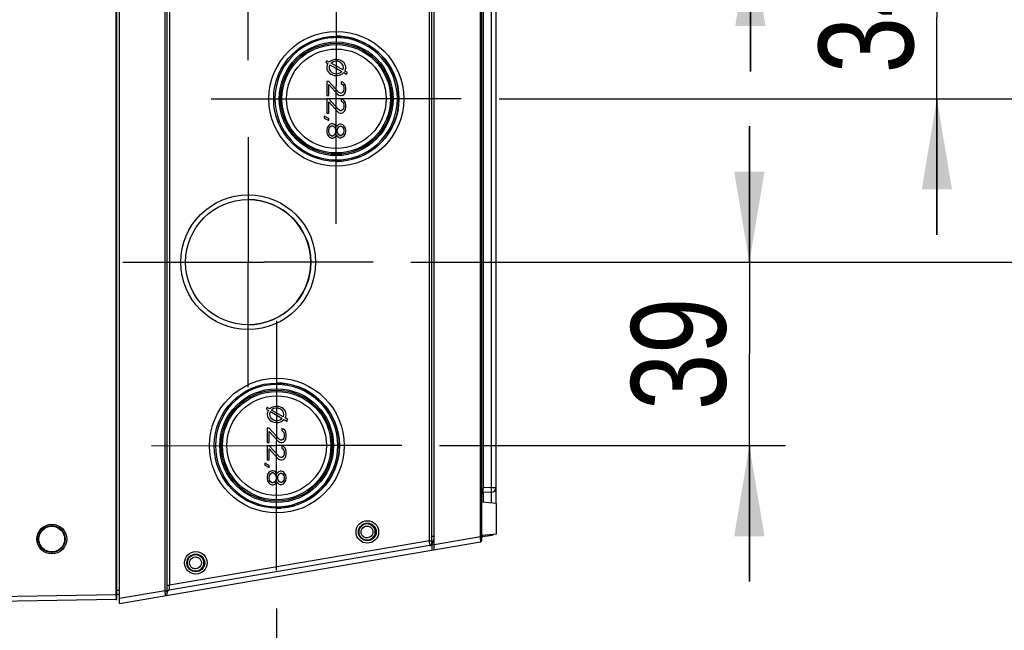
# Model space of a CAD drawing. Header units: inches. Extents: x 0 to 82.7, y 0 to 58.5.
# Tile 62 of 66: x 35.9 to 44.1, y 43.9 to 48.9. Entities that reach past the tile are written whole.
import ezdxf

# ---------------------------------------------------------------- set-up
doc = ezdxf.new("R2010")
doc.units = ezdxf.units.IN
doc.header["$LTSCALE"] = 4.547244
doc.header["$MEASUREMENT"] = 0
doc.linetypes.add('CENTER', pattern=[0.6, 0.375, -0.075, 0.075, -0.075])
doc.layers.get('0').update_dxf_attribs({"linetype": 'CONTINUOUS'})
doc.layers.add('DEFAULT_1', color=7, linetype='CENTER')
doc.styles.get("Standard").update_dxf_attribs({"font": 'txt', "width": 0.8})
doc.dimstyles.new('DIMSTYLE_1', dxfattribs={"dimtxt": 0.78125, "dimasz": 0.75, "dimexe": 0.18, "dimexo": 0.0625, "dimgap": 0.09, "dimtad": 1, "dimdec": 0, "dimzin": 4, "dimdsep": 46, "dimtxsty": 'STANDARD', "dimblk": '_FILLED', "dimblk1": '_FILLED', "dimblk2": '_FILLED', "dimcen": 0.09, "dimadec": 0, "dimazin": 0, "dimtfac": 1, "dimtdec": 0, "dimtofl": 0, "dimtmove": 0, "dimatfit": 3, "dimldrblk": '_FILLED', "dimfxl": 1, "dimtolj": 1, "dimtzin": 4, "dimarcsym": 0})

# ---------------------------------------------------------------- blocks, each defined once
blk = doc.blocks.new('_FILLED')
at = {"color": 0, "linetype": 'BYBLOCK'}
blk.add_solid([(0, 0), (-1, 0.167), (-1, -0.167)], dxfattribs=at)
blk = doc.blocks.new('*D8')
at = {"color": 7, "linetype": 'CONTINUOUS'}
for p, q in [((38.0491, 44.0645), (38.0491, 42.8556)), ((32.1061, 43.9054), (32.1061, 42.8556)), ((35.0776, 43.1556), (28.5931, 43.1556)), ((32.1061, 43.1556), (35.0776, 43.1556)), ((38.0491, 43.1556), (35.0776, 43.1556))]:
    blk.add_line(p, q, dxfattribs=at)
at = {"color": 7, "linetype": 'CONTINUOUS', "xscale": 0.75, "yscale": 0.75, "zscale": 0.75, "rotation": 180}
blk.add_blockref('_FILLED', (32.1061, 43.1556), dxfattribs=at)
at = {"color": 7, "linetype": 'CONTINUOUS', "xscale": 0.75, "yscale": 0.75, "zscale": 0.75}
blk.add_blockref('_FILLED', (38.0491, 43.1556), dxfattribs=at)
at = {"color": 7, "linetype": 'CONTINUOUS', "insert": (30.4681, 44.1321), "char_height": 0.78125, "width": 1.875, "attachment_point": 3, "line_spacing_factor": 0.9}
blk.add_mtext('151', dxfattribs=at)
blk = doc.blocks.new('*D9')
at = {"color": 7, "linetype": 'CONTINUOUS'}
for p, q in [((41.955, 46.9276), (41.955, 48.0526)), ((41.955, 48.0526), (41.955, 46.1691)), ((39.1586, 46.9276), (42.255, 46.9276)), ((41.955, 44.2855), (41.955, 46.1691)), ((39.3951, 45.4105), (42.255, 45.4105)), ((41.955, 45.4105), (41.955, 44.2855))]:
    blk.add_line(p, q, dxfattribs=at)
at = {"color": 7, "linetype": 'CONTINUOUS', "xscale": 0.75, "yscale": 0.75, "zscale": 0.75}
for p, rotation in [((41.955, 46.9276), 270), ((41.955, 45.4105), 90)]:
    blk.add_blockref('_FILLED', p, dxfattribs=dict(at, rotation=rotation))
at = {"color": 7, "linetype": 'CONTINUOUS', "insert": (40.9784, 46.1691), "char_height": 0.78125, "width": 1.25, "attachment_point": 2, "rotation": 90, "line_spacing_factor": 0.9}
blk.add_mtext('39', dxfattribs=at)
blk = doc.blocks.new('*D10')
at = {"color": 7, "linetype": 'CONTINUOUS'}
for p, q in [((45.4772, 48.2793), (45.4772, 49.4043)), ((45.4772, 49.4043), (45.4772, 47.6035)), ((39.8872, 48.2793), (45.7772, 48.2793)), ((45.4772, 45.8026), (45.4772, 47.6035)), ((39.1586, 46.9276), (45.7772, 46.9276)), ((45.4772, 46.9276), (45.4772, 45.8026))]:
    blk.add_line(p, q, dxfattribs=at)
at = {"color": 7, "linetype": 'CONTINUOUS', "xscale": 0.75, "yscale": 0.75, "zscale": 0.75}
for p, rotation in [((45.4772, 48.2793), 270), ((45.4772, 46.9276), 90)]:
    blk.add_blockref('_FILLED', p, dxfattribs=dict(at, rotation=rotation))
at = {"color": 7, "linetype": 'CONTINUOUS', "insert": (44.5006, 47.6035), "char_height": 0.78125, "width": 1.25, "attachment_point": 2, "rotation": 90, "line_spacing_factor": 0.9}
blk.add_mtext('34', dxfattribs=at)
blk = doc.blocks.new('*D11')
at = {"color": 7, "linetype": 'CONTINUOUS'}
for p, q in [((43.5048, 49.631), (43.5048, 50.756)), ((43.5048, 50.756), (43.5048, 48.9552)), ((39.1589, 49.631), (43.8048, 49.631)), ((43.5048, 47.1543), (43.5048, 48.9552)), ((39.8872, 48.2793), (43.8048, 48.2793)), ((43.5048, 48.2793), (43.5048, 47.1543))]:
    blk.add_line(p, q, dxfattribs=at)
at = {"color": 7, "linetype": 'CONTINUOUS', "xscale": 0.75, "yscale": 0.75, "zscale": 0.75}
for p, rotation in [((43.5048, 49.631), 270), ((43.5048, 48.2793), 90)]:
    blk.add_blockref('_FILLED', p, dxfattribs=dict(at, rotation=rotation))
at = {"color": 7, "linetype": 'CONTINUOUS', "insert": (42.5283, 48.9552), "char_height": 0.78125, "width": 1.25, "attachment_point": 2, "rotation": 90, "line_spacing_factor": 0.9}
blk.add_mtext('34', dxfattribs=at)
blk = doc.blocks.new('*D13')
at = {"color": 7, "linetype": 'CONTINUOUS'}
for p, q in [((41.9634, 50.9827), (41.9634, 52.1077)), ((41.9634, 52.1077), (41.9634, 50.3069)), ((39.8869, 50.9827), (42.2634, 50.9827)), ((41.9634, 48.506), (41.9634, 50.3069)), ((39.1589, 49.631), (42.2634, 49.631)), ((41.9634, 49.631), (41.9634, 48.506))]:
    blk.add_line(p, q, dxfattribs=at)
at = {"color": 7, "linetype": 'CONTINUOUS', "xscale": 0.75, "yscale": 0.75, "zscale": 0.75}
for p, rotation in [((41.9634, 50.9827), 270), ((41.9634, 49.631), 90)]:
    blk.add_blockref('_FILLED', p, dxfattribs=dict(at, rotation=rotation))
at = {"color": 7, "linetype": 'CONTINUOUS', "insert": (40.9869, 50.3069), "char_height": 0.78125, "width": 1.25, "attachment_point": 2, "rotation": 90, "line_spacing_factor": 0.9}
blk.add_mtext('34', dxfattribs=at)

msp = doc.modelspace()

# ---------------------------------------------------------------- linework, layer by layer
at = {"color": 7, "linetype": 'CONTINUOUS'}
for p, q in [((36.7517, 44.106), (36.7517, 53.6336)), ((36.7243, 44.1771), (36.7243, 53.5626)), ((36.7281, 44.1387), (36.7281, 53.6005)), ((37.1454, 44.1899), (37.1454, 53.5494)), ((37.1267, 44.2097), (37.1267, 53.5299)), ((37.165, 53.4837), (37.165, 44.2559)), ((39.3305, 44.6027), (39.3305, 53.137)), ((39.3502, 44.5501), (39.3502, 53.1896)), ((39.311, 44.6226), (39.311, 53.117)), ((39.7327, 44.655), (39.7327, 53.0846)), ((39.7439, 44.6273), (39.7439, 53.1123)), ((39.7551, 52.6783), (39.7551, 45.0613)), ((39.8247, 45.0649), (39.8247, 49.7881)), ((39.862, 44.9323), (39.862, 49.7881)), ((38.4636, 48.5945), (38.4557, 48.5808)), ((38.4557, 48.5808), (38.4733, 48.5707)), ((38.4837, 48.5828), (38.4636, 48.5945)), ((38.5964, 48.5175), (38.4988, 48.5741)), ((38.4894, 48.5613), (38.587, 48.5047)), ((38.6029, 48.4955), (38.626, 48.4821)), ((38.6337, 48.4959), (38.6124, 48.5082)), ((38.626, 48.4821), (38.6337, 48.4959)), ((38.4797, 48.4233), (38.4629, 48.4233)), ((38.4629, 48.4233), (38.4629, 48.3052)), ((38.5634, 48.3315), (38.4797, 48.4233)), ((38.597, 48.4168), (38.5835, 48.4201)), ((38.5835, 48.4201), (38.5835, 48.4037)), ((38.6104, 48.4037), (38.597, 48.4168)), ((38.4797, 48.3971), (38.5534, 48.3151)), ((38.4797, 48.3052), (38.4797, 48.3971)), ((38.5412, 48.2593), (38.5412, 48.3871)), ((38.5768, 48.3249), (38.5634, 48.3315)), ((38.5835, 48.4037), (38.5936, 48.3971)), ((38.5936, 48.3315), (38.5835, 48.3249)), ((38.5936, 48.3971), (38.6003, 48.3873)), ((38.6003, 48.3413), (38.5936, 48.3315)), ((38.6003, 48.3873), (38.6037, 48.3709)), ((38.6037, 48.3577), (38.6003, 48.3413)), ((38.6037, 48.3709), (38.6037, 48.3577)), ((38.6171, 48.3905), (38.6104, 48.4037)), ((38.6104, 48.3216), (38.6171, 48.3348)), ((38.6204, 48.3676), (38.6171, 48.3905)), ((38.6171, 48.3348), (38.6204, 48.3545)), ((38.6204, 48.3545), (38.6204, 48.3676)), ((38.4573, 48.2793), (38.4629, 48.279)), ((38.4629, 48.3052), (38.4797, 48.3052)), ((38.4797, 48.279), (38.4629, 48.279)), ((38.4629, 48.279), (38.4629, 48.1609)), ((38.617, 48.2793), (38.4797, 48.279)), ((38.5634, 48.1871), (38.4797, 48.279)), ((38.4797, 48.2527), (38.5534, 48.1707)), ((38.4797, 48.1609), (38.4797, 48.2527)), ((38.5534, 48.3151), (38.5634, 48.3085)), ((38.5634, 48.3085), (38.5768, 48.3052)), ((38.5835, 48.3249), (38.5768, 48.3249)), ((38.5768, 48.3052), (38.5835, 48.3052)), ((38.5835, 48.3052), (38.597, 48.3085)), ((38.597, 48.2724), (38.5835, 48.2757)), ((38.5835, 48.2757), (38.5835, 48.2593)), ((38.5835, 48.2593), (38.5936, 48.2527)), ((38.5936, 48.2527), (38.6003, 48.2429)), ((38.597, 48.3085), (38.6104, 48.3216)), ((38.6104, 48.2593), (38.597, 48.2724)), ((38.6171, 48.2462), (38.6104, 48.2593)), ((38.5534, 48.1707), (38.5634, 48.1642)), ((38.5768, 48.1806), (38.5634, 48.1871)), ((38.5835, 48.1806), (38.5768, 48.1806)), ((38.5936, 48.1871), (38.5835, 48.1806)), ((38.6003, 48.197), (38.5936, 48.1871)), ((38.597, 48.1642), (38.6104, 48.1773)), ((38.6003, 48.2429), (38.6037, 48.2265)), ((38.6037, 48.2134), (38.6003, 48.197)), ((38.6037, 48.2265), (38.6037, 48.2134)), ((38.6104, 48.1773), (38.6171, 48.1904)), ((38.6204, 48.2232), (38.6171, 48.2462)), ((38.6171, 48.1904), (38.6204, 48.2101)), ((38.6204, 48.2101), (38.6204, 48.2232)), ((38.4797, 48.115), (38.4428, 48.1346)), ((38.4428, 48.1346), (38.4428, 48.1182)), ((38.4428, 48.1182), (38.4797, 48.0985)), ((38.4629, 48.1609), (38.4797, 48.1609)), ((38.4797, 48.0985), (38.4797, 48.115)), ((38.5634, 48.1642), (38.5768, 48.1609)), ((38.5768, 48.1609), (38.5835, 48.1609)), ((38.5835, 48.1609), (38.597, 48.1642)), ((38.4663, 48.0395), (38.4629, 48.0231)), ((38.4629, 48.0231), (38.4629, 48.0034)), ((38.4629, 48.0034), (38.4663, 47.987)), ((38.4763, 48.0559), (38.4663, 48.0395)), ((38.4864, 48.0657), (38.4763, 48.0559)), ((38.4797, 48.0198), (38.483, 48.0329)), ((38.4797, 48.0067), (38.4797, 48.0198)), ((38.483, 47.9936), (38.4797, 48.0067)), ((38.483, 48.0329), (38.4897, 48.0461)), ((38.5031, 48.0723), (38.4864, 48.0657)), ((38.4897, 48.0461), (38.5031, 48.0559)), ((38.5132, 48.0723), (38.5031, 48.0723)), ((38.5031, 48.0559), (38.5132, 48.0559)), ((38.5299, 48.0657), (38.5132, 48.0723)), ((38.5132, 48.0559), (38.5266, 48.0461)), ((38.5266, 48.0461), (38.5333, 48.0329)), ((38.54, 48.0526), (38.5299, 48.0657)), ((38.5333, 48.0329), (38.5366, 48.0198)), ((38.5366, 48.0067), (38.5333, 47.9936)), ((38.5366, 48.0198), (38.5366, 48.0067)), ((38.5433, 48.0461), (38.54, 48.0526)), ((38.5467, 48.0526), (38.5433, 48.0461)), ((38.5567, 48.0625), (38.5467, 48.0526)), ((38.55, 48.0198), (38.5534, 48.0329)), ((38.55, 48.0067), (38.55, 48.0198)), ((38.5534, 47.9936), (38.55, 48.0067)), ((38.5534, 48.0329), (38.5634, 48.0461)), ((38.5701, 48.069), (38.5567, 48.0625)), ((38.5634, 48.0461), (38.5735, 48.0526)), ((38.5802, 48.069), (38.5701, 48.069)), ((38.5735, 48.0526), (38.5802, 48.0526)), ((38.597, 48.0625), (38.5802, 48.069)), ((38.5802, 48.0526), (38.5903, 48.0461)), ((38.5903, 48.0461), (38.6003, 48.0329)), ((38.607, 48.0526), (38.597, 48.0625)), ((38.6003, 48.0329), (38.6037, 48.0198)), ((38.6037, 48.0067), (38.6003, 47.9936)), ((38.6037, 48.0198), (38.6037, 48.0067)), ((38.6171, 48.0362), (38.607, 48.0526)), ((38.6204, 48.0198), (38.6171, 48.0362)), ((38.6171, 47.9903), (38.6204, 48.0067)), ((38.6204, 48.0067), (38.6204, 48.0198)), ((38.4663, 47.987), (38.4763, 47.9706)), ((38.4763, 47.9706), (38.4864, 47.9608)), ((38.4897, 47.9804), (38.483, 47.9936)), ((38.4864, 47.9608), (38.5031, 47.9542)), ((38.5031, 47.9706), (38.4897, 47.9804)), ((38.5132, 47.9706), (38.5031, 47.9706)), ((38.5031, 47.9542), (38.5132, 47.9542)), ((38.5266, 47.9804), (38.5132, 47.9706)), ((38.5132, 47.9542), (38.5299, 47.9608)), ((38.5333, 47.9936), (38.5266, 47.9804)), ((38.5299, 47.9608), (38.54, 47.9739)), ((38.54, 47.9739), (38.5433, 47.9804)), ((38.5433, 47.9804), (38.5467, 47.9739)), ((38.5467, 47.9739), (38.5567, 47.964)), ((38.5634, 47.9804), (38.5534, 47.9936)), ((38.5567, 47.964), (38.5701, 47.9575)), ((38.5735, 47.9739), (38.5634, 47.9804)), ((38.5701, 47.9575), (38.5802, 47.9575)), ((38.5802, 47.9739), (38.5735, 47.9739)), ((38.5903, 47.9804), (38.5802, 47.9739)), ((38.5802, 47.9575), (38.597, 47.964)), ((38.6003, 47.9936), (38.5903, 47.9804)), ((38.597, 47.964), (38.607, 47.9739)), ((38.607, 47.9739), (38.6171, 47.9903)), ((37.7226, 46.9276), (37.9462, 46.9276)), ((37.8127, 46.8219), (37.8127, 46.9276)), ((37.9715, 45.7256), (37.9636, 45.712)), ((37.9916, 45.714), (37.9715, 45.7256)), ((37.9636, 45.712), (37.9811, 45.7018)), ((37.9973, 45.6925), (38.0949, 45.6359)), ((38.1043, 45.6486), (38.0067, 45.7052)), ((38.1108, 45.6266), (38.1339, 45.6133)), ((38.1416, 45.627), (38.1203, 45.6393)), ((38.1339, 45.6133), (38.1416, 45.627)), ((37.9876, 45.5545), (37.9708, 45.5545)), ((37.9708, 45.5545), (37.9708, 45.4364)), ((38.0713, 45.4626), (37.9876, 45.5545)), ((37.9876, 45.5283), (38.0613, 45.4462)), ((37.9876, 45.4364), (37.9876, 45.5283)), ((38.1048, 45.5479), (38.0914, 45.5512)), ((38.0914, 45.5512), (38.0914, 45.5348)), ((38.0914, 45.5348), (38.1015, 45.5283)), ((38.1015, 45.5283), (38.1082, 45.5184)), ((38.1182, 45.5348), (38.1048, 45.5479)), ((38.1082, 45.5184), (38.1115, 45.502)), ((38.1115, 45.4889), (38.1082, 45.4725)), ((38.1115, 45.502), (38.1115, 45.4889)), ((38.1249, 45.5217), (38.1182, 45.5348)), ((38.1283, 45.4987), (38.1249, 45.5217)), ((38.1249, 45.4659), (38.1283, 45.4856)), ((38.1283, 45.4856), (38.1283, 45.4987)), ((37.9708, 45.4364), (37.9876, 45.4364)), ((37.9876, 45.4101), (37.9708, 45.4101)), ((37.9708, 45.4101), (37.9708, 45.292)), ((38.0491, 45.4105), (37.9876, 45.4101)), ((38.0713, 45.3183), (37.9876, 45.4101)), ((38.0491, 45.4105), (38.0491, 45.4484)), ((38.0613, 45.4462), (38.0713, 45.4397)), ((38.0847, 45.4561), (38.0713, 45.4626)), ((38.0713, 45.4397), (38.0847, 45.4364)), ((38.0914, 45.4561), (38.0847, 45.4561)), ((38.0847, 45.4364), (38.0914, 45.4364)), ((38.1015, 45.4626), (38.0914, 45.4561)), ((38.0914, 45.4364), (38.1048, 45.4397)), ((38.1048, 45.4036), (38.0914, 45.4069)), ((38.0914, 45.4069), (38.0914, 45.3905)), ((38.1082, 45.4725), (38.1015, 45.4626)), ((38.1048, 45.4397), (38.1182, 45.4528)), ((38.1182, 45.3905), (38.1048, 45.4036)), ((38.1182, 45.4528), (38.1249, 45.4659)), ((37.9876, 45.3839), (38.0613, 45.3019)), ((37.9876, 45.292), (37.9876, 45.3839)), ((38.0847, 45.3117), (38.0713, 45.3183)), ((38.0914, 45.3905), (38.1015, 45.3839)), ((38.1015, 45.3183), (38.0914, 45.3117)), ((38.1015, 45.3839), (38.1082, 45.3741)), ((38.1082, 45.3281), (38.1015, 45.3183)), ((38.1082, 45.3741), (38.1115, 45.3577)), ((38.1115, 45.3445), (38.1082, 45.3281)), ((38.1115, 45.3577), (38.1115, 45.3445)), ((38.1249, 45.3773), (38.1182, 45.3905)), ((38.1182, 45.3084), (38.1249, 45.3216)), ((38.1283, 45.3544), (38.1249, 45.3773)), ((38.1249, 45.3216), (38.1283, 45.3413)), ((38.1283, 45.3413), (38.1283, 45.3544)), ((37.9876, 45.2461), (37.9507, 45.2658)), ((37.9507, 45.2658), (37.9507, 45.2494)), ((37.9507, 45.2494), (37.9876, 45.2297)), ((37.9708, 45.292), (37.9876, 45.292)), ((37.9876, 45.2297), (37.9876, 45.2461)), ((38.0613, 45.3019), (38.0713, 45.2953)), ((38.0713, 45.2953), (38.0847, 45.292)), ((38.0914, 45.3117), (38.0847, 45.3117)), ((38.0847, 45.292), (38.0914, 45.292)), ((38.0914, 45.292), (38.1048, 45.2953)), ((38.1048, 45.2953), (38.1182, 45.3084)), ((37.9742, 45.1706), (37.9708, 45.1542)), ((37.9842, 45.1871), (37.9742, 45.1706)), ((37.9943, 45.1969), (37.9842, 45.1871)), ((37.9876, 45.151), (37.9909, 45.1641)), ((37.9909, 45.1641), (37.9976, 45.1772)), ((38.011, 45.2035), (37.9943, 45.1969)), ((37.9976, 45.1772), (38.011, 45.1871)), ((38.0211, 45.2035), (38.011, 45.2035)), ((38.011, 45.1871), (38.0211, 45.1871)), ((38.0378, 45.1969), (38.0211, 45.2035)), ((38.0211, 45.1871), (38.0345, 45.1772)), ((38.0345, 45.1772), (38.0412, 45.1641)), ((38.0479, 45.1838), (38.0378, 45.1969)), ((38.0412, 45.1641), (38.0445, 45.151)), ((38.0512, 45.1772), (38.0479, 45.1838)), ((38.0546, 45.1838), (38.0512, 45.1772)), ((38.0646, 45.1936), (38.0546, 45.1838)), ((38.0579, 45.151), (38.0613, 45.1641)), ((38.0613, 45.1641), (38.0713, 45.1772)), ((38.078, 45.2002), (38.0646, 45.1936)), ((38.0713, 45.1772), (38.0814, 45.1838)), ((38.0881, 45.2002), (38.078, 45.2002)), ((38.0814, 45.1838), (38.0881, 45.1838)), ((38.1048, 45.1936), (38.0881, 45.2002)), ((38.0881, 45.1838), (38.0981, 45.1772)), ((38.0981, 45.1772), (38.1082, 45.1641)), ((38.1149, 45.1838), (38.1048, 45.1936)), ((38.1082, 45.1641), (38.1115, 45.151)), ((38.1249, 45.1674), (38.1149, 45.1838)), ((38.1283, 45.151), (38.1249, 45.1674)), ((37.9708, 45.1542), (37.9708, 45.1346)), ((37.9708, 45.1346), (37.9742, 45.1182)), ((37.9742, 45.1182), (37.9842, 45.1017)), ((37.9842, 45.1017), (37.9943, 45.0919)), ((37.9876, 45.1378), (37.9876, 45.151)), ((37.9909, 45.1247), (37.9876, 45.1378)), ((37.9976, 45.1116), (37.9909, 45.1247)), ((37.9943, 45.0919), (38.011, 45.0853)), ((38.011, 45.1017), (37.9976, 45.1116)), ((38.0211, 45.1017), (38.011, 45.1017)), ((38.011, 45.0853), (38.0211, 45.0853)), ((38.0345, 45.1116), (38.0211, 45.1017)), ((38.0211, 45.0853), (38.0378, 45.0919)), ((38.0412, 45.1247), (38.0345, 45.1116)), ((38.0378, 45.0919), (38.0479, 45.105)), ((38.0445, 45.1378), (38.0412, 45.1247)), ((38.0445, 45.151), (38.0445, 45.1378)), ((38.0479, 45.105), (38.0512, 45.1116)), ((38.0512, 45.1116), (38.0546, 45.105)), ((38.0546, 45.105), (38.0646, 45.0952)), ((38.0579, 45.1378), (38.0579, 45.151)), ((38.0613, 45.1247), (38.0579, 45.1378)), ((38.0713, 45.1116), (38.0613, 45.1247)), ((38.0646, 45.0952), (38.078, 45.0886)), ((38.0814, 45.105), (38.0713, 45.1116)), ((38.078, 45.0886), (38.0881, 45.0886)), ((38.0881, 45.105), (38.0814, 45.105)), ((38.0981, 45.1116), (38.0881, 45.105)), ((38.0881, 45.0886), (38.1048, 45.0952)), ((38.1082, 45.1247), (38.0981, 45.1116)), ((38.1048, 45.0952), (38.1149, 45.105)), ((38.1115, 45.1378), (38.1082, 45.1247)), ((38.1115, 45.151), (38.1115, 45.1378)), ((38.1149, 45.105), (38.1249, 45.1214)), ((38.1249, 45.1214), (38.1283, 45.1378)), ((38.1283, 45.1378), (38.1283, 45.151)), ((39.8247, 45.0649), (39.7551, 45.0613)), ((39.8247, 45.0256), (39.7551, 45.022)), ((39.7551, 45.022), (39.7551, 44.9417)), ((39.8247, 45.0649), (39.862, 45.0649)), ((39.8247, 44.9356), (39.8247, 45.0256)), ((39.8659, 44.932), (39.7439, 44.9427)), ((39.8659, 44.6777), (39.8659, 44.932)), ((36.1914, 44.7604), (36.1907, 44.7486)), ((39.8659, 44.6777), (39.7439, 44.6671)), ((39.7537, 44.6584), (39.8292, 44.6713)), ((36.7517, 44.106), (39.734, 44.6157)), ((39.311, 44.6226), (37.165, 44.2559)), ((39.311, 44.6226), (39.3305, 44.6226)), ((39.3126, 44.6029), (39.3141, 44.5836)), ((39.323, 44.5873), (39.3334, 44.5891)), ((39.3305, 44.662), (39.35, 44.662)), ((39.3502, 44.61), (39.3331, 44.6071)), ((39.3334, 44.5891), (39.3493, 44.5932)), ((39.3334, 44.5472), (39.3334, 44.5891)), ((39.3395, 44.6079), (39.3414, 44.6085)), ((39.3469, 44.6233), (39.3477, 44.6329)), ((39.3469, 44.6219), (39.3469, 44.6233)), ((39.3477, 44.6329), (39.348, 44.6377)), ((39.7327, 44.655), (39.3502, 44.5897)), ((39.7327, 44.655), (39.7439, 44.655)), ((36.1914, 44.5147), (36.1907, 44.5265)), ((39.3141, 44.5833), (37.1618, 44.2155)), ((36.7281, 44.2142), (36.7517, 44.2142)), ((36.7517, 44.1795), (36.7281, 44.1795)), ((37.1267, 44.2097), (36.7517, 44.1456)), ((37.1267, 44.2097), (37.1454, 44.2097)), ((37.1283, 44.1901), (37.1291, 44.1758)), ((37.1454, 44.2559), (37.165, 44.2559)), ((37.1626, 44.2271), (37.1633, 44.2354)), ((37.1633, 44.2354), (37.1641, 44.2452)), ((37.1641, 44.2452), (37.1645, 44.2505)), ((37.1645, 44.2505), (37.165, 44.2559)), ((36.7243, 44.1771), (34.9112, 44.1454)), ((36.7243, 44.1377), (34.9112, 44.106)), ((36.7281, 44.1771), (36.7243, 44.1771)), ((36.7243, 44.1719), (36.7243, 44.1771)), ((36.7244, 44.1574), (36.7243, 44.1719)), ((36.7243, 44.1377), (36.7281, 44.1387)), ((37.1291, 44.1758), (37.1292, 44.1709))]:
    msp.add_line(p, q, dxfattribs=at)
for centre, radius in [((38.5425, 48.2793), 0.5571), ((38.5422, 48.2793), 0.5177), ((38.5411, 48.2793), 0.4702), ((38.5412, 48.2793), 0.4591), ((38.5414, 48.2793), 0.4484), ((38.5417, 48.2793), 0.4114), ((37.8142, 46.9276), 0.5571), ((37.8138, 46.9276), 0.5177), ((38.0504, 45.4105), 0.5571), ((38.0501, 45.4105), 0.5177), ((38.049, 45.4105), 0.4702), ((38.0491, 45.4105), 0.4591), ((38.0493, 45.4105), 0.4484), ((38.0495, 45.4105), 0.4114), ((36.1914, 44.6375), 0.1228), ((36.1907, 44.6375), 0.111), ((38.7984, 44.6966), 0.0932), ((38.7983, 44.6966), 0.0735), ((36.1907, 44.6375), 0.1063), ((37.3812, 44.4407), 0.0932), ((37.381, 44.4407), 0.0735)]:
    msp.add_circle(centre, radius, dxfattribs=at)
for centre, radius, start, end in [((38.5411, 48.2793), 0.5059, 95.00063, 264.99938), ((38.5412, 48.2805), 0.5047, 84.9818, 95.0182), ((38.5412, 48.2806), 0.5164, 84.98003, 89.99263), ((38.5411, 48.2793), 0.5059, 275.00063, 84.99937), ((38.5412, 48.2793), 0.5177, 275.00142, 84.99857), ((38.5411, 48.2781), 0.5047, 264.9818, 275.0182), ((38.5412, 48.278), 0.5164, 270.00737, 275.01997), ((37.8126, 46.9276), 0.5177, 270.00252, 89.99748), ((38.049, 45.4105), 0.5059, 95.00063, 264.99938), ((38.0491, 45.4117), 0.5047, 84.9818, 95.0182), ((38.049, 45.4118), 0.5164, 84.98003, 89.99263), ((38.049, 45.4105), 0.5059, 275.00063, 84.99937), ((38.0491, 45.4105), 0.5177, 275.00142, 84.99857), ((39.7557, 45.0102), 0.0118, 93, 180), ((42.2571, 45.0222), 2.5023, 179.10488, 179.22265), ((39.8226, 45.0649), 0.0394, 273, 360), ((38.0489, 45.4093), 0.5047, 264.9818, 275.0182), ((38.049, 45.4092), 0.5164, 270.00737, 275.01997), ((38.7958, 44.6966), 0.0687, 135.00154, 224.99846), ((38.7958, 44.6966), 0.0687, 315.00154, 44.99846), ((39.8226, 44.7101), 0.0394, 279.69738, 298.61096), ((31.3465, 43.9512), 7.9927, 4.67697, 4.81858), ((39.3108, 44.6027), 0.0197, 279.69738, 360), ((39.3501, 44.6026), 0.0196, 99.62771, 179.20474), ((37.4983, 44.5423), 2.2372, 2.38164, 2.88705), ((39.7321, 44.6273), 0.0118, 279.69738, 360), ((39.7557, 44.6468), 0.0118, 99.69738, 180), ((37.3786, 44.4407), 0.0687, 135.00154, 224.99846), ((37.3786, 44.4407), 0.0687, 315.00154, 44.99846), ((35.7382, 44.0924), 1.3935, 4.02372, 4.83174), ((37.1258, 44.1899), 0.0197, 279.69738, 360), ((37.1651, 44.1961), 0.0197, 99.69738, 180), ((36.7242, 44.1456), 0.00787, 271, 300.00005)]:
    msp.add_arc(centre, radius, start, end, dxfattribs=at)
for centre, major_axis, ratio, start_param, end_param in [((38.5417, 48.5375), (0.0787, 0), 0.850032, 5.829248, 8.681662), ((38.5417, 48.5375), (0.0591, -0.0002), 0.900034, 5.900405, 8.670471), ((38.5417, 48.5375), (0.0787, 0), 0.850032, 2.623759, 5.603966), ((38.5417, 48.5375), (0.0591, 0), 0.8667, 2.658322, 5.587415), ((38.0496, 45.6687), (0.0787, 0), 0.850032, 5.829248, 8.681662), ((38.0496, 45.6687), (0.0591, -0.0002), 0.900034, 5.900405, 8.670471), ((38.0496, 45.6687), (0.0787, 0), 0.850032, 2.623759, 5.603966), ((38.0496, 45.6687), (0.0591, 0), 0.8667, 2.658322, 5.587415)]:
    msp.add_ellipse(centre, major_axis=major_axis, ratio=ratio, start_param=start_param, end_param=end_param, dxfattribs=at)
for points, knots in [([(39.7551, 45.022), (39.7542, 45.0219), (39.7558, 45.0273), (39.7542, 45.0323), (39.7551, 45.0438), (39.7549, 45.0517), (39.755, 45.0562)], [0, 0, 0, 0, 0.073421, 0.284839, 0.607267, 1, 1, 1, 1]), ([(39.8247, 45.0256), (39.8257, 45.0257), (39.8247, 45.0317), (39.826, 45.0379), (39.8252, 45.051), (39.8249, 45.0599), (39.8247, 45.0649)], [0, 0, 0, 0, 0.078386, 0.294958, 0.618415, 1, 1, 1, 1]), ([(38.796, 44.6475), (38.7875, 44.6475), (38.7702, 44.6521), (38.7575, 44.6648), (38.7532, 44.6722)], [0, 0, 0, 0, 0.500286, 1, 1, 1, 1]), ([(38.7953, 44.7457), (38.8038, 44.7457), (38.8212, 44.7411), (38.8339, 44.7284), (38.8381, 44.721)], [0, 0, 0, 0, 0.500286, 1, 1, 1, 1]), ([(39.7537, 44.6584), (39.7529, 44.6583), (39.7546, 44.6637), (39.7537, 44.6655), (39.7538, 44.6679)], [0, 0, 0, 0, 0.256283, 1, 1, 1, 1]), ([(39.8292, 44.6713), (39.8295, 44.6714), (39.8295, 44.6729), (39.8295, 44.6737), (39.8295, 44.6745)], [0, 0, 0, 0, 0.272975, 1, 1, 1, 1]), ([(39.7336, 44.6353), (39.7337, 44.6329), (39.7339, 44.6265), (39.7344, 44.6201), (39.7341, 44.616)], [0, 0, 0, 0, 0.372708, 1, 1, 1, 1]), ([(37.378, 44.4897), (37.3866, 44.4897), (37.4039, 44.4852), (37.4166, 44.4725), (37.4208, 44.4651)], [0, 0, 0, 0, 0.500286, 1, 1, 1, 1]), ([(37.3788, 44.3916), (37.3702, 44.3916), (37.3529, 44.3961), (37.3402, 44.4089), (37.336, 44.4163)], [0, 0, 0, 0, 0.500286, 1, 1, 1, 1]), ([(37.1618, 44.2155), (37.1616, 44.2154), (37.1622, 44.2172), (37.1618, 44.2187), (37.1624, 44.2227), (37.1625, 44.2255), (37.1626, 44.2271)], [0, 0, 0, 0, 0.06596, 0.261032, 0.577367, 1, 1, 1, 1]), ([(36.7243, 44.1377), (36.7248, 44.1377), (36.7238, 44.1405), (36.7247, 44.1434), (36.7242, 44.15), (36.7244, 44.1547), (36.7244, 44.1574)], [0, 0, 0, 0, 0.068298, 0.26817, 0.585917, 1, 1, 1, 1])]:
    msp.add_open_spline(points, degree=3, knots=knots, dxfattribs=at)
for points in [[(38.7473, 44.7451), (38.7597, 44.7575), (38.7783, 44.7653), (38.7958, 44.7653)], [(38.7958, 44.7653), (38.8134, 44.7653), (38.832, 44.7575), (38.8444, 44.7451)], [(38.7532, 44.6722), (38.7452, 44.6861), (38.7451, 44.7063), (38.7529, 44.7204)], [(38.7529, 44.7204), (38.7609, 44.7348), (38.7789, 44.7457), (38.7953, 44.7457)], [(38.8385, 44.6728), (38.8305, 44.6584), (38.8125, 44.6475), (38.796, 44.6475)], [(38.8381, 44.721), (38.8461, 44.7071), (38.8463, 44.6868), (38.8385, 44.6728)], [(38.7958, 44.6279), (38.7783, 44.6279), (38.7597, 44.6357), (38.7473, 44.648)], [(38.8444, 44.648), (38.832, 44.6357), (38.8134, 44.6279), (38.7958, 44.6279)], [(39.3305, 44.6027), (39.3305, 44.6047), (39.3308, 44.6066), (39.3314, 44.6085)], [(39.3314, 44.6085), (39.3332, 44.6142), (39.3382, 44.6193), (39.3439, 44.6212)], [(39.3334, 44.5891), (39.3329, 44.593), (39.3331, 44.597), (39.3343, 44.6008)], [(39.3343, 44.6008), (39.3352, 44.6036), (39.3369, 44.6066), (39.3395, 44.6079)], [(37.33, 44.4892), (37.3424, 44.5016), (37.3611, 44.5093), (37.3786, 44.5093)], [(37.3786, 44.5093), (37.3961, 44.5093), (37.4147, 44.5016), (37.4271, 44.4892)], [(37.336, 44.4163), (37.328, 44.4302), (37.3278, 44.4504), (37.3356, 44.4645)], [(37.3356, 44.4645), (37.3436, 44.4789), (37.3616, 44.4897), (37.378, 44.4897)], [(37.4208, 44.4651), (37.4289, 44.4512), (37.429, 44.4309), (37.4212, 44.4169)], [(37.3786, 44.372), (37.3611, 44.372), (37.3424, 44.3798), (37.33, 44.3921)], [(37.4271, 44.3921), (37.4147, 44.3798), (37.3961, 44.372), (37.3786, 44.372)], [(37.4212, 44.4169), (37.4132, 44.4025), (37.3952, 44.3916), (37.3788, 44.3916)], [(37.1454, 44.1992), (37.1461, 44.203), (37.1479, 44.2069), (37.1507, 44.2097)]]:
    msp.add_open_spline(points, degree=3, dxfattribs=at)
at = {"layer": 'DEFAULT_1', "color": 7, "linetype": 'CENTER'}
for p, q in [((37.8129, 48.5975), (37.8129, 49.5689)), ((38.5412, 49.3128), (38.5412, 48.3871)), ((37.5078, 48.2793), (38.4573, 48.2793)), ((38.5412, 47.2459), (38.5412, 48.2593)), ((39.5747, 48.2793), (38.617, 48.2793)), ((37.8127, 47.9611), (37.8127, 46.9276)), ((36.7792, 46.9276), (37.7226, 46.9276)), ((38.8461, 46.9276), (37.9462, 46.9276)), ((37.8127, 45.8942), (37.8127, 46.8219)), ((38.0491, 46.4439), (38.0491, 45.4484)), ((37.0156, 45.4105), (37.9708, 45.4101)), ((37.9876, 45.4101), (38.0491, 45.4105)), ((39.0826, 45.4105), (38.0491, 45.4105)), ((38.0491, 44.377), (38.0491, 45.4105))]:
    msp.add_line(p, q, dxfattribs=at)

# ---------------------------------------------------------------- dimensions: what is measured, and where the dimension line sits
at = {"color": 7, "linetype": 'CONTINUOUS'}
for base, p1, p2, angle, picture, middle in [((41.9634, 49.631), (39.8869, 50.9827), (39.1589, 49.631), 270, '*D13', (41.6575, 49.7481)), ((43.5048, 49.631), (39.8872, 48.2793), (39.1589, 49.631), 90, '*D11', (43.1989, 48.3964)), ((45.4772, 48.2793), (39.1586, 46.9276), (39.8872, 48.2793), 90, '*D10', (45.1713, 47.0447)), ((41.955, 46.9276), (39.3951, 45.4105), (39.1586, 46.9276), 90, '*D9', (41.6491, 45.6103)), ((32.1061, 43.1556), (38.0491, 44.0645), (32.1061, 43.9054), 180, '*D8', (27.6556, 43.7415))]:
    dim = msp.add_linear_dim(base=base, p1=p1, p2=p2, angle=angle, dimstyle='DIMSTYLE_1', dxfattribs=at)
    dim.commit()
    dim.dimension.update_dxf_attribs({"geometry": picture, "text_midpoint": middle, "dimtype": 160})

doc.saveas('drawing.dxf')
